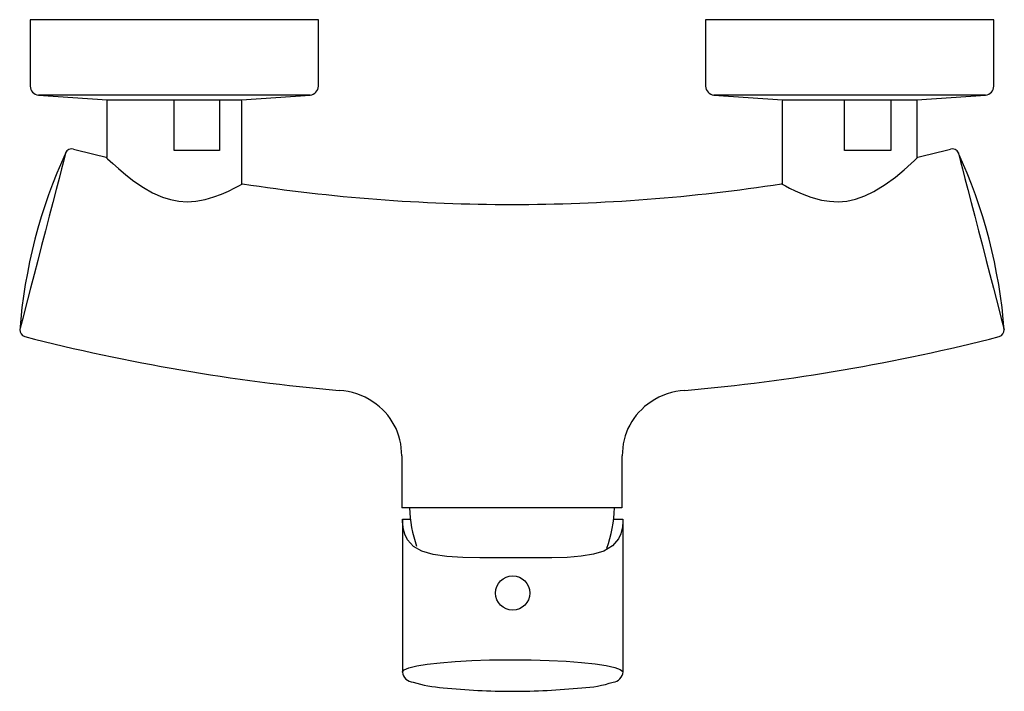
# Model space of a CAD drawing. Header units: millimetres. Extents: x 3992.871 to 3993.09, y 1885.733 to 1885.882.
import ezdxf

# ---------------------------------------------------------------- set-up
doc = ezdxf.new("R2010")
doc.units = ezdxf.units.MM
doc.layers.add('SANINDUSA', color=3, linetype='Continuous')

msp = doc.modelspace()

# ---------------------------------------------------------------- linework, layer by layer
at = {"layer": 'SANINDUSA'}
for p, q in [((3992.873404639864, 1885.881935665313), (3992.873404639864, 1885.867198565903)), ((3992.937404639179, 1885.881935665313), (3992.873404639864, 1885.881935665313)), ((3992.937404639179, 1885.867198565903), (3992.937404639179, 1885.881935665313)), ((3993.0234046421, 1885.881935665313), (3993.0234046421, 1885.867198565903)), ((3993.087404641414, 1885.881935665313), (3993.0234046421, 1885.881935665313)), ((3993.087404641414, 1885.867198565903), (3993.087404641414, 1885.881935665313)), ((3992.875261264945, 1885.865203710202), (3992.890493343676, 1885.864108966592)), ((3992.935548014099, 1885.865203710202), (3992.875261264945, 1885.865203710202)), ((3992.890404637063, 1885.863858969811), (3992.890404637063, 1885.851367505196)), ((3992.890603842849, 1885.864103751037), (3992.920205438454, 1885.864103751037)), ((3992.905399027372, 1885.852858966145), (3992.905399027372, 1885.863858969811)), ((3992.915452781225, 1885.863858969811), (3992.915452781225, 1885.852858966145)), ((3992.920315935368, 1885.864108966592), (3992.935548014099, 1885.865203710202)), ((3992.92040464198, 1885.84545370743), (3992.92040464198, 1885.863858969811)), ((3993.02526126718, 1885.865203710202), (3993.040493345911, 1885.864108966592)), ((3993.085548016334, 1885.865203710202), (3993.02526126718, 1885.865203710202)), ((3993.040404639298, 1885.863858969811), (3993.040404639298, 1885.845419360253)), ((3993.040603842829, 1885.864103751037), (3993.070205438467, 1885.864103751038)), ((3993.054248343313, 1885.852858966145), (3993.054248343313, 1885.863858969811)), ((3993.0645688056, 1885.863858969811), (3993.0645688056, 1885.852858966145)), ((3993.070315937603, 1885.864108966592), (3993.085548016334, 1885.865203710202)), ((3993.070404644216, 1885.851348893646), (3993.070404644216, 1885.863858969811)), ((3992.915452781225, 1885.852858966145), (3992.905399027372, 1885.852858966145)), ((3993.0645688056, 1885.852858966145), (3993.054248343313, 1885.852858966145)), ((3992.95590464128, 1885.785090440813), (3992.95590464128, 1885.773522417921)), ((3993.004904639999, 1885.773522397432), (3993.004904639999, 1885.785105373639)), ((3993.004826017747, 1885.773522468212), (3992.955927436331, 1885.773522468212)), ((3992.956054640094, 1885.770803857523), (3992.956054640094, 1885.737076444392)), ((3992.956094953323, 1885.771026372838), (3992.957823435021, 1885.771026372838)), ((3993.002985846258, 1885.771026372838), (3993.005014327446, 1885.771026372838)), ((3993.005054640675, 1885.737133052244), (3993.005054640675, 1885.770788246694))]:
    msp.add_line(p, q, dxfattribs=at)
at = {"layer": 'SANINDUSA', "flags": 128}
for points in [[(3992.915319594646, 1885.864108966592), (3992.915351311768, 1885.864101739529), (3992.915377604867, 1885.864083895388), (3992.915413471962, 1885.864036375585), (3992.915430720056, 1885.863996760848), (3992.915443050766, 1885.863952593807), (3992.915452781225, 1885.863858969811)], [(3993.064452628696, 1885.864108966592), (3993.064480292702, 1885.864101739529), (3993.064503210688, 1885.864083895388), (3993.064534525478, 1885.864036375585), (3993.064549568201, 1885.863996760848), (3993.064560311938, 1885.863952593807), (3993.0645688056, 1885.863858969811)], [(3992.881276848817, 1885.852357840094), (3992.881248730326, 1885.852249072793), (3992.881090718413, 1885.851637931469), (3992.880787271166, 1885.850464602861), (3992.88036397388, 1885.848829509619), (3992.879807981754, 1885.846685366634), (3992.879165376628, 1885.844211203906), (3992.878418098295, 1885.841336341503), (3992.877629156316, 1885.838300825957), (3992.87677635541, 1885.835017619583), (3992.875931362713, 1885.831762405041), (3992.875069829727, 1885.828441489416), (3992.874264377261, 1885.82533462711), (3992.873491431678, 1885.822351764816), (3992.872815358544, 1885.819743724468), (3992.872215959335, 1885.81743489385), (3992.871743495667, 1885.815618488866), (3992.871385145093, 1885.814242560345), (3992.871171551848, 1885.813422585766), (3992.871097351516, 1885.813137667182)], [(3993.079532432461, 1885.852357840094), (3993.079560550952, 1885.852249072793), (3993.079718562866, 1885.851637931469), (3993.080022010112, 1885.850464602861), (3993.080445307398, 1885.848829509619), (3993.081001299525, 1885.846685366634), (3993.081643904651, 1885.844211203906), (3993.082391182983, 1885.841336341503), (3993.083180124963, 1885.838300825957), (3993.084032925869, 1885.835017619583), (3993.084877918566, 1885.831762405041), (3993.085739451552, 1885.828441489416), (3993.086544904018, 1885.82533462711), (3993.087317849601, 1885.822351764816), (3993.087993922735, 1885.819743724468), (3993.088593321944, 1885.81743489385), (3993.089065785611, 1885.815618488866), (3993.089424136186, 1885.814242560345), (3993.089637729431, 1885.813422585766), (3993.089711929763, 1885.813137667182)], [(3992.890283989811, 1885.851377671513), (3992.890305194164, 1885.851357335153), (3992.890599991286, 1885.851075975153), (3992.891764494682, 1885.849989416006), (3992.893030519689, 1885.848856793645), (3992.894619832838, 1885.847515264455), (3992.896460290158, 1885.846089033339), (3992.898579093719, 1885.844643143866), (3992.900563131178, 1885.843508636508), (3992.902776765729, 1885.84252646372), (3992.90455538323, 1885.841972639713), (3992.906448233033, 1885.841622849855), (3992.908305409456, 1885.841518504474), (3992.91017274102, 1885.841641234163), (3992.912238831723, 1885.842020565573), (3992.914179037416, 1885.842582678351), (3992.915898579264, 1885.843225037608), (3992.917417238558, 1885.84388972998), (3992.918830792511, 1885.844579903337), (3992.919878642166, 1885.845130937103), (3992.920416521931, 1885.845425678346), (3992.920517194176, 1885.845481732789)], [(3993.040290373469, 1885.845482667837), (3993.040268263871, 1885.845494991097), (3993.040559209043, 1885.845333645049), (3993.041149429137, 1885.84501329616), (3993.042051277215, 1885.844542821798), (3993.043286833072, 1885.843938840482), (3993.044826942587, 1885.843259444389), (3993.046801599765, 1885.842525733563), (3993.049120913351, 1885.841896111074), (3993.050904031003, 1885.841610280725), (3993.052827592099, 1885.841520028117), (3993.054742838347, 1885.841673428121), (3993.056696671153, 1885.842090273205), (3993.058782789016, 1885.842823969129), (3993.060779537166, 1885.843791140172), (3993.063280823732, 1885.845331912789), (3993.065540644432, 1885.84699593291), (3993.067459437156, 1885.848579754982), (3993.069050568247, 1885.849994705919), (3993.069776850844, 1885.850667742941), (3993.070290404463, 1885.851153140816), (3993.070533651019, 1885.851385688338), (3993.070519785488, 1885.851372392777)], [(3992.956073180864, 1885.770440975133), (3992.956054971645, 1885.770787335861), (3992.956094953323, 1885.771026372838)], [(3992.956591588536, 1885.76771368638), (3992.956292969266, 1885.768756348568), (3992.956073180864, 1885.770440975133)], [(3993.005035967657, 1885.770439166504), (3993.004915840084, 1885.769287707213), (3993.004549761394, 1885.767804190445)], [(3993.005014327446, 1885.771026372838), (3993.005053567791, 1885.770753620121), (3993.005035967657, 1885.770439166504)], [(3993.004549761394, 1885.767804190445), (3993.004030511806, 1885.766661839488), (3993.002723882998, 1885.765106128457), (3993.000766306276, 1885.763932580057), (3992.99852117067, 1885.763228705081), (3992.995774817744, 1885.762783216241), (3992.992691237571, 1885.762548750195), (3992.98923220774, 1885.762445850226), (3992.985423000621, 1885.762415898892), (3992.98137698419, 1885.762412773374), (3992.977315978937, 1885.762413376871), (3992.973231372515, 1885.762429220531), (3992.969462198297, 1885.76250530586), (3992.965904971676, 1885.762724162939), (3992.962926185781, 1885.76315528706), (3992.960363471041, 1885.76392389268), (3992.958548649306, 1885.764972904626), (3992.957214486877, 1885.766439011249), (3992.956591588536, 1885.76771368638)], [(3992.956075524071, 1885.737068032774), (3992.956056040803, 1885.737097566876), (3992.956450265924, 1885.73756075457), (3992.957524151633, 1885.738009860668), (3992.959256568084, 1885.738431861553), (3992.961589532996, 1885.738815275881), (3992.964464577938, 1885.739148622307), (3992.967793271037, 1885.73942327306), (3992.971486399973, 1885.739630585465), (3992.97543515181, 1885.739765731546), (3992.980554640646, 1885.739826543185), (3992.984666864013, 1885.739787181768), (3992.988663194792, 1885.739671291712), (3992.992427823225, 1885.739481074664), (3992.995857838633, 1885.739222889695), (3992.998850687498, 1885.738903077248), (3993.001327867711, 1885.738531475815), (3993.003211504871, 1885.73811787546), (3993.004456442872, 1885.737674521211), (3993.005018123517, 1885.737213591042), (3993.004977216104, 1885.737064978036)]]:
    msp.add_lwpolyline(points, dxfattribs=at)
at = {"layer": 'SANINDUSA'}
msp.add_circle((3992.980554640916, 1885.754622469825), 0.003800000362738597, dxfattribs=at)
for centre, radius, start, end in [((3992.875404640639, 1885.867198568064), 0.002000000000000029, 180, 265.8891535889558), ((3992.935404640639, 1885.867198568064), 0.002000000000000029, 274.1108464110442, 0), ((3993.025404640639, 1885.867198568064), 0.002000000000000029, 180, 265.8891535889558), ((3993.085404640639, 1885.867198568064), 0.002000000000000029, 274.1108464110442, 0), ((3992.890654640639, 1885.86385896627), 0.0002499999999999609, 101.7236376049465, 180), ((3992.890654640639, 1885.866353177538), 0.00225000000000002, 265.8891535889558, 268.7063349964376), ((3992.905026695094, 1885.863919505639), 0.0003772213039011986, 350.7653412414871, 30.14924357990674), ((3992.920154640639, 1885.866353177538), 0.002250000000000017, 271.2936656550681, 274.1108464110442), ((3992.920154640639, 1885.86385896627), 0.0002500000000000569, 0, 78.27636303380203), ((3993.040654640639, 1885.86385896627), 0.0002499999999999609, 101.7236370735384, 180), ((3993.040654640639, 1885.866353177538), 0.002249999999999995, 265.8891535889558, 268.7063344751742), ((3993.053646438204, 1885.863920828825), 0.000605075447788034, 354.1321968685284, 18.11545071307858), ((3993.070154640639, 1885.866353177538), 0.002250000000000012, 271.2936654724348, 274.1108464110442), ((3993.070154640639, 1885.86385896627), 0.0002500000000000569, 0, 78.27636287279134), ((3992.987281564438, 1885.803912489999), 0.1165502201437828, 155.3176730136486, 175.5824874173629), ((3992.882641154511, 1885.851734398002), 0.001500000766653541, 75.6646090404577, 155.4708603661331), ((3992.980404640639, 1886.23341267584), 0.3925, 255.6329807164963, 256.7268057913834), ((3992.980404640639, 1886.23341267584), 0.3925, 283.2721118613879, 284.3669698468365), ((3993.078168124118, 1885.851734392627), 0.001500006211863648, 24.61626518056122, 104.4007460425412), ((3992.973527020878, 1885.803912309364), 0.116550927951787, 4.417574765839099, 24.68226481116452), ((3992.980404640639, 1886.23341267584), 0.3925, 261.2243232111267, 269.999764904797), ((3992.980404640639, 1886.23341267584), 0.3925, 269.999764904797, 278.7757559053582), ((3992.872592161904, 1885.81301706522), 0.0015, 175.4601477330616, 255.5960025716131), ((3993.088217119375, 1885.81301706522), 0.0015, 284.36697041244, 4.552123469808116), ((3992.980404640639, 1886.23341267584), 0.4355000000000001, 255.6161655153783, 264.9456927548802), ((3992.980404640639, 1886.23341267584), 0.4355000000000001, 275.0543272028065, 284.3837593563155), ((3992.941215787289, 1885.784760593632), 0.01485445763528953, 56.0597982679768, 86.83257407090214), ((3993.01959349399, 1885.784760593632), 0.01485445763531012, 93.16742592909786, 123.9402017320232), ((3992.941947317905, 1885.785336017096), 0.01395948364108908, 358.9919963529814, 57.23416526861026), ((3993.018861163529, 1885.785336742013), 0.01395844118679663, 122.7646843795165, 180.9497506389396), ((3992.984778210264, 1885.774102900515), 0.02712977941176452, 181.2259172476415, 199.5481595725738), ((3992.976031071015, 1885.774102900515), 0.02712977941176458, 339.4291300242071, 358.7740827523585), ((3992.958703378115, 1885.737458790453), 0.002676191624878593, 188.2139239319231, 263.914300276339), ((3993.002642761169, 1885.737255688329), 0.002414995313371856, 275.1351782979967, 357.0892061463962), ((3992.967893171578, 1885.768321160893), 0.0348363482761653, 254.2200613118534, 265.4566822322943), ((3992.995078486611, 1885.758043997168), 0.02446382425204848, 271.9162050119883, 288.5443251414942), ((3992.980554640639, 1885.883863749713), 0.1510625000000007, 264.1403372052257, 270), ((3992.980554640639, 1885.883863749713), 0.1510625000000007, 270, 275.8294200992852)]:
    msp.add_arc(centre, radius, start, end, dxfattribs=at)

doc.saveas('drawing.dxf')
